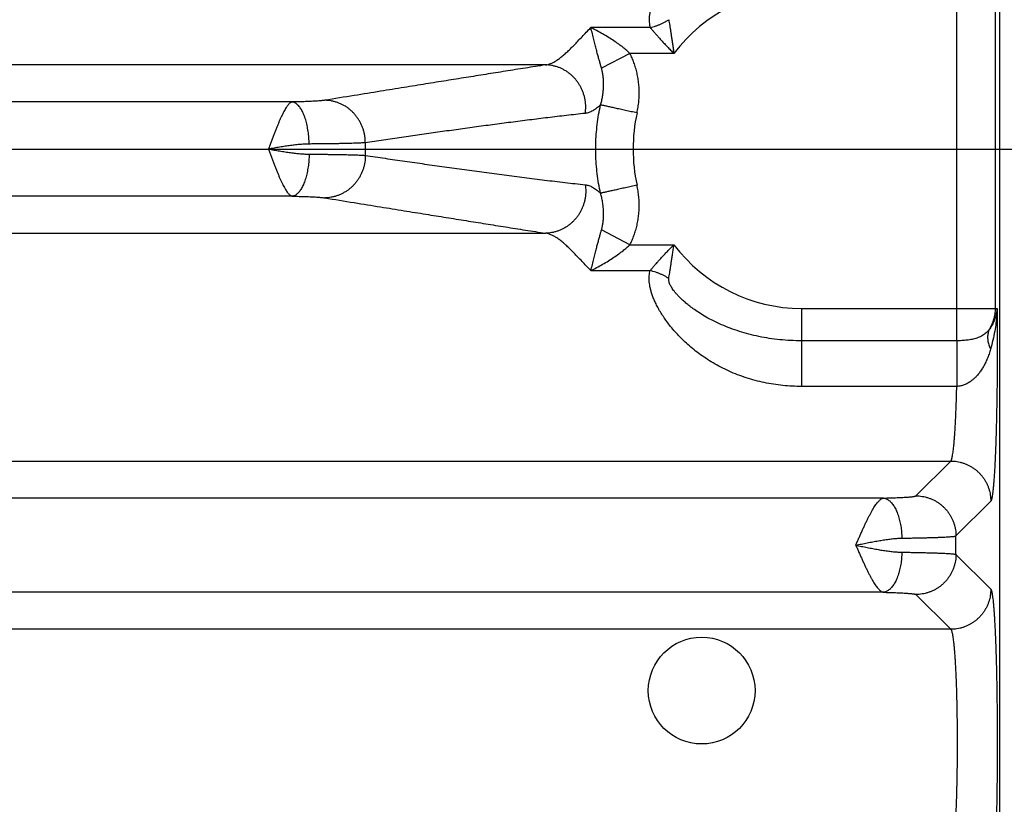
# Model space of a CAD drawing. Header units: inches. Extents: x 0 to 34, y 0 to 22.
# Tile 18 of 83: x 8.266 to 9.249, y 6.563 to 7.345. Entities that reach past the tile are written whole.
import ezdxf

# ---------------------------------------------------------------- set-up
doc = ezdxf.new("R2010")
doc.units = ezdxf.units.IN
doc.header["$LTSCALE"] = 1.87
doc.header["$MEASUREMENT"] = 0
doc.layers.get('0').update_dxf_attribs({"linetype": 'CONTINUOUS'})
doc.layers.add('DIMENSIONS', color=7, linetype='CONTINUOUS')
doc.styles.get("Standard").update_dxf_attribs({"font": 'txt', "width": 0.8})
doc.dimstyles.new('DIMSTYLE_1', dxfattribs={"dimtxt": 0.125, "dimasz": 0.18, "dimexe": 0.18, "dimexo": 0.0625, "dimgap": 0.09, "dimtad": 0, "dimtih": 1, "dimtoh": 1, "dimdec": 3, "dimzin": 4, "dimdsep": 46, "dimtxsty": 'STANDARD', "dimblk": '_FILLED', "dimblk1": '_FILLED', "dimblk2": '_FILLED', "dimcen": 0.09, "dimadec": 0, "dimazin": 0, "dimtp": 0.01, "dimtm": 0.01, "dimtfac": 1, "dimtdec": 3, "dimtofl": 0, "dimtmove": 0, "dimatfit": 3, "dimldrblk": '_FILLED', "dimfxl": 1, "dimtolj": 1, "dimtzin": 4, "dimarcsym": 0})

# ---------------------------------------------------------------- blocks, each defined once
blk = doc.blocks.new('_FILLED')
at = {"color": 0, "linetype": 'BYBLOCK'}
blk.add_solid([(0, 0), (-1, 0.1736), (-1, -0.1736)], dxfattribs=at)
blk = doc.blocks.new('*D2')
at = {"layer": 'DIMENSIONS', "color": 2, "linetype": 'CONTINUOUS'}
for p, q in [((7.73374, 7.21621), (10.11925, 7.21621)), ((9.99425, 7.21621), (9.99425, 6.55971)), ((9.99425, 5.48121), (9.99425, 6.30971)), ((9.26659, 5.48121), (10.11925, 5.48121))]:
    blk.add_line(p, q, dxfattribs=at)
at = {"layer": 'DIMENSIONS', "color": 2, "linetype": 'CONTINUOUS', "xscale": 0.18, "yscale": 0.18, "zscale": 0.18}
for p, rotation in [((9.99425, 7.21621), 90), ((9.99425, 5.48121), 270)]:
    blk.add_blockref('_FILLED', p, dxfattribs=dict(at, rotation=rotation))
at = {"layer": 'DIMENSIONS', "color": 2, "linetype": 'CONTINUOUS', "width": 0.8}
for s, p in [('[', (9.95675, 6.37221)), (']', (10.55675, 6.37221)), ('1.735', (9.33175, 6.37221)), ('44.07', (10.05675, 6.37221))]:
    blk.add_text(s, height=0.125, dxfattribs=at).set_placement(p)

msp = doc.modelspace()

# ---------------------------------------------------------------- linework, layer by layer
at = {"color": 7, "linetype": 'CONTINUOUS'}
for p, q in [((9.24419, 5.58112), (9.24419, 8.86375)), ((9.20117, 7.02506), (9.20117, 7.40737)), ((9.23971, 7.0573), (9.23971, 7.37513)), ((8.89534, 7.33742), (8.83615, 7.33742)), ((8.87515, 7.31153), (8.84682, 7.29686)), ((8.91904, 7.31153), (8.87515, 7.31153)), ((8.7908, 7.30013), (7.72464, 7.30013)), ((8.5382, 7.26318), (7.70906, 7.26318)), ((8.5382, 7.16925), (7.70906, 7.16925)), ((7.72464, 7.1323), (8.7908, 7.1323)), ((8.87515, 7.12089), (8.84682, 7.13557)), ((8.87515, 7.12089), (8.91904, 7.12089)), ((8.83616, 7.095), (8.89534, 7.095)), ((9.04619, 7.0573), (9.24127, 7.0573)), ((9.04619, 7.0573), (9.04619, 6.97952)), ((9.20117, 7.02506), (9.04619, 7.02506)), ((9.20112, 6.97952), (9.04619, 6.97952)), ((5.82426, 6.90513), (9.19511, 6.90513)), ((9.16037, 6.87039), (9.19511, 6.90513)), ((9.12798, 6.86818), (5.89138, 6.86818)), ((9.20033, 6.83043), (9.23507, 6.86516)), ((9.20033, 6.812), (9.20033, 6.83043)), ((9.20033, 6.812), (9.23507, 6.77726)), ((9.12798, 6.77425), (5.89139, 6.77425)), ((9.16037, 6.77204), (9.19511, 6.7373)), ((9.19511, 6.7373), (5.82426, 6.7373))]:
    msp.add_line(p, q, dxfattribs=at)
msp.add_circle((8.94669, 6.67621), 0.05325, dxfattribs=at)
for radius, start, end in [(0.15892, 90, 143.14108), (0.16789, 167.60969, 192.39023), (0.43504, 179.16876, 180.83124), (0.15892, 216.85891, 270)]:
    msp.add_arc((9.04619, 7.21621), radius, start, end, dxfattribs=at)
for points, knots in [([(9.04619, 7.4529), (9.04309, 7.4529), (9.03689, 7.45275), (9.02761, 7.45204), (9.01835, 7.45085), (9.00916, 7.44918), (9.0001, 7.44703), (8.9912, 7.44441), (8.98251, 7.44133), (8.97408, 7.43781), (8.96597, 7.43389), (8.95822, 7.42961), (8.95089, 7.42502), (8.94401, 7.4202), (8.9376, 7.41519), (8.93169, 7.41008), (8.92627, 7.40492), (8.92134, 7.39976), (8.9169, 7.39465), (8.91292, 7.38964), (8.90941, 7.38474), (8.9063, 7.38), (8.90362, 7.37541), (8.9013, 7.37102), (8.89936, 7.3668), (8.89776, 7.36278), (8.89647, 7.35896), (8.89551, 7.35532), (8.89483, 7.35188), (8.89442, 7.34863), (8.89427, 7.34556), (8.89439, 7.34268), (8.89473, 7.33998), (8.89511, 7.33825), (8.89534, 7.33742)], [0, 0, 0, 0, 0.044265, 0.088718, 0.13326, 0.177798, 0.222248, 0.266525, 0.310523, 0.354129, 0.397177, 0.439457, 0.480764, 0.520905, 0.559706, 0.59702, 0.632733, 0.666766, 0.699065, 0.729597, 0.75836, 0.785383, 0.810702, 0.83438, 0.856478, 0.877082, 0.896289, 0.914179, 0.930871, 0.946459, 0.961041, 0.974751, 0.987709, 1, 1, 1, 1]), ([(8.7908, 7.30013), (8.79173, 7.30023), (8.79363, 7.30061), (8.79648, 7.3016), (8.79943, 7.30302), (8.80247, 7.30488), (8.80562, 7.30715), (8.80888, 7.30981), (8.81226, 7.31286), (8.81579, 7.31626), (8.81949, 7.31998), (8.82336, 7.32401), (8.82742, 7.32829), (8.8317, 7.3328), (8.83464, 7.33586), (8.83615, 7.33742)], [0, 0, 0, 0, 0.046775, 0.097118, 0.151731, 0.211245, 0.27615, 0.346724, 0.423099, 0.505339, 0.593393, 0.687118, 0.786327, 0.890731, 1, 1, 1, 1]), ([(8.84682, 7.29686), (8.84653, 7.29787), (8.84591, 7.29999), (8.84494, 7.30333), (8.84391, 7.30701), (8.8428, 7.31104), (8.84164, 7.31546), (8.84043, 7.32029), (8.83911, 7.32557), (8.83772, 7.33134), (8.83669, 7.33534), (8.83615, 7.33742)], [0, 0, 0, 0, 0.075091, 0.157906, 0.248817, 0.348415, 0.457051, 0.575465, 0.704681, 0.845906, 1, 1, 1, 1]), ([(8.87515, 7.31153), (8.87411, 7.31254), (8.87187, 7.31459), (8.86817, 7.31767), (8.86392, 7.32089), (8.85908, 7.32426), (8.8537, 7.3277), (8.84793, 7.33113), (8.84205, 7.33438), (8.8381, 7.33645), (8.83615, 7.33742)], [0, 0, 0, 0, 0.092193, 0.194121, 0.307272, 0.432989, 0.570314, 0.715405, 0.861144, 1, 1, 1, 1]), ([(8.89534, 7.33742), (8.89627, 7.33764), (8.89813, 7.33812), (8.90088, 7.33898), (8.9036, 7.33997), (8.90628, 7.3411), (8.90889, 7.34236), (8.91143, 7.34373), (8.91307, 7.34472), (8.91388, 7.34524)], [0, 0, 0, 0, 0.141668, 0.284523, 0.428096, 0.571909, 0.715482, 0.858335, 1, 1, 1, 1]), ([(8.89534, 7.33742), (8.89597, 7.33668), (8.8973, 7.33512), (8.89937, 7.3327), (8.90164, 7.3301), (8.90408, 7.32735), (8.90672, 7.32443), (8.90953, 7.32138), (8.91252, 7.31819), (8.91571, 7.31489), (8.9179, 7.31266), (8.91903, 7.31153)], [0, 0, 0, 0, 0.083652, 0.174561, 0.272669, 0.377817, 0.489764, 0.608202, 0.732892, 0.863598, 1, 1, 1, 1]), ([(8.91388, 7.34524), (8.91402, 7.34432), (8.91433, 7.34242), (8.91481, 7.33944), (8.91532, 7.33621), (8.91587, 7.33274), (8.91644, 7.32901), (8.91705, 7.32502), (8.91769, 7.32077), (8.91835, 7.31624), (8.91881, 7.31314), (8.91903, 7.31153)], [0, 0, 0, 0, 0.081502, 0.16995, 0.2656, 0.368674, 0.479317, 0.597601, 0.723687, 0.857782, 1, 1, 1, 1]), ([(8.8822, 7.25224), (8.88262, 7.25414), (8.88334, 7.25797), (8.88405, 7.26376), (8.8844, 7.26956), (8.88439, 7.27532), (8.88402, 7.28101), (8.88331, 7.28659), (8.88226, 7.29203), (8.8809, 7.29728), (8.87925, 7.3023), (8.87735, 7.30705), (8.87591, 7.31008), (8.87515, 7.31153)], [0, 0, 0, 0, 0.096069, 0.191879, 0.287193, 0.381782, 0.475425, 0.567907, 0.658946, 0.748108, 0.83495, 0.919044, 1, 1, 1, 1]), ([(8.7908, 7.30013), (8.78416, 7.29909), (8.77089, 7.297), (8.75104, 7.29386), (8.73129, 7.29072), (8.7116, 7.28757), (8.69172, 7.28439), (8.67115, 7.28108), (8.64929, 7.27755), (8.62549, 7.27371), (8.59913, 7.26943), (8.58063, 7.26643), (8.57085, 7.26484)], [0, 0, 0, 0, 0.090598, 0.18086, 0.270653, 0.35986, 0.449365, 0.541895, 0.640351, 0.747618, 0.866553, 1, 1, 1, 1]), ([(8.83061, 7.25182), (8.83076, 7.25289), (8.83099, 7.25505), (8.83108, 7.25831), (8.83093, 7.26157), (8.83053, 7.2648), (8.82989, 7.268), (8.82901, 7.27114), (8.8279, 7.27421), (8.82657, 7.27717), (8.82502, 7.28003), (8.82325, 7.28275), (8.8213, 7.28532), (8.81915, 7.28773), (8.81683, 7.28996), (8.81436, 7.292), (8.81174, 7.29383), (8.80899, 7.29545), (8.80613, 7.29684), (8.80318, 7.298), (8.80015, 7.29891), (8.79707, 7.29958), (8.79395, 7.3), (8.79185, 7.30011), (8.7908, 7.30013)], [0, 0, 0, 0, 0.045971, 0.092002, 0.138071, 0.184161, 0.230249, 0.276315, 0.32234, 0.368303, 0.414188, 0.459978, 0.50566, 0.551222, 0.596657, 0.641958, 0.687124, 0.732156, 0.777059, 0.82184, 0.86651, 0.911082, 0.955573, 1, 1, 1, 1]), ([(8.8458, 7.26024), (8.84623, 7.26164), (8.84701, 7.26451), (8.84791, 7.26892), (8.84853, 7.27341), (8.84887, 7.2779), (8.84892, 7.28226), (8.84871, 7.28642), (8.84828, 7.29027), (8.84765, 7.29372), (8.84711, 7.29587), (8.84682, 7.29686)], [0, 0, 0, 0, 0.118418, 0.240359, 0.363393, 0.48523, 0.603584, 0.716238, 0.821256, 0.916576, 1, 1, 1, 1]), ([(8.5382, 7.26318), (8.53789, 7.26312), (8.53724, 7.2629), (8.53628, 7.26234), (8.5353, 7.26149), (8.5343, 7.2604), (8.53325, 7.25907), (8.53217, 7.25748), (8.53106, 7.25565), (8.52991, 7.2536), (8.52874, 7.25132), (8.52754, 7.24884), (8.52632, 7.24616), (8.52507, 7.24331), (8.5238, 7.24029), (8.52251, 7.23712), (8.5212, 7.23384), (8.51989, 7.23044), (8.51857, 7.22696), (8.51724, 7.22341), (8.51588, 7.21982), (8.51501, 7.21741), (8.51455, 7.2162)], [0, 0, 0, 0, 0.017618, 0.038321, 0.062111, 0.089697, 0.121481, 0.15744, 0.197467, 0.241541, 0.289531, 0.341226, 0.39641, 0.454835, 0.516218, 0.580258, 0.646606, 0.714892, 0.784737, 0.85577, 0.927611, 1, 1, 1, 1]), ([(8.57085, 7.26484), (8.57046, 7.26478), (8.56961, 7.26466), (8.56819, 7.2645), (8.56652, 7.26434), (8.5646, 7.26419), (8.56243, 7.26405), (8.56004, 7.26391), (8.55743, 7.26377), (8.55463, 7.26365), (8.55163, 7.26354), (8.54847, 7.26343), (8.54516, 7.26333), (8.54172, 7.26325), (8.53939, 7.2632), (8.5382, 7.26318)], [0, 0, 0, 0, 0.035714, 0.07932, 0.130743, 0.1898, 0.256192, 0.329579, 0.409575, 0.495713, 0.587493, 0.684399, 0.785861, 0.891263, 1, 1, 1, 1]), ([(8.55515, 7.22127), (8.55513, 7.22234), (8.55507, 7.22447), (8.55488, 7.22765), (8.55458, 7.23079), (8.55419, 7.23388), (8.55371, 7.2369), (8.55314, 7.23982), (8.55248, 7.24264), (8.55173, 7.24533), (8.55091, 7.24789), (8.55001, 7.25029), (8.54905, 7.25252), (8.54802, 7.25456), (8.54693, 7.25642), (8.54579, 7.25807), (8.54461, 7.2595), (8.54338, 7.26072), (8.54212, 7.2617), (8.54084, 7.26245), (8.53953, 7.26296), (8.53864, 7.26313), (8.5382, 7.26318)], [0, 0, 0, 0, 0.066925, 0.133573, 0.199617, 0.264736, 0.328617, 0.390957, 0.451472, 0.509892, 0.565971, 0.61949, 0.670261, 0.718133, 0.763004, 0.804825, 0.843617, 0.879487, 0.912647, 0.943438, 0.972345, 1, 1, 1, 1]), ([(8.61119, 7.22252), (8.61119, 7.22362), (8.61111, 7.22581), (8.61075, 7.22908), (8.61014, 7.23231), (8.60928, 7.23548), (8.60819, 7.23858), (8.60687, 7.24158), (8.60532, 7.24447), (8.60356, 7.24722), (8.6016, 7.24983), (8.59944, 7.25227), (8.59712, 7.25453), (8.59462, 7.2566), (8.59198, 7.25846), (8.58921, 7.2601), (8.58633, 7.26151), (8.58335, 7.26268), (8.58029, 7.26361), (8.57718, 7.26429), (8.57402, 7.26472), (8.5719, 7.26483), (8.57085, 7.26484)], [0, 0, 0, 0, 0.050669, 0.101363, 0.15206, 0.202739, 0.253378, 0.303958, 0.35446, 0.404867, 0.455163, 0.505338, 0.555381, 0.605288, 0.655054, 0.704682, 0.754176, 0.803542, 0.852793, 0.901941, 0.951004, 1, 1, 1, 1]), ([(8.8458, 7.26023), (8.84514, 7.25962), (8.84384, 7.25847), (8.84186, 7.25689), (8.83993, 7.25552), (8.83803, 7.25435), (8.83616, 7.25339), (8.83431, 7.25264), (8.83247, 7.2521), (8.83123, 7.25189), (8.83061, 7.25182)], [0, 0, 0, 0, 0.152292, 0.29553, 0.42988, 0.555799, 0.674118, 0.786439, 0.894469, 1, 1, 1, 1]), ([(8.8458, 7.17219), (8.8451, 7.1754), (8.84384, 7.18186), (8.84242, 7.19162), (8.84148, 7.20144), (8.841, 7.21129), (8.841, 7.22115), (8.84148, 7.231), (8.84242, 7.24081), (8.84384, 7.25057), (8.8451, 7.25702), (8.8458, 7.26023)], [0, 0, 0, 0, 0.111139, 0.222274, 0.333403, 0.444526, 0.555642, 0.666751, 0.777852, 0.888943, 1, 1, 1, 1]), ([(8.8822, 7.25224), (8.88123, 7.25245), (8.87931, 7.25287), (8.87643, 7.25351), (8.87359, 7.25413), (8.8708, 7.25474), (8.86808, 7.25534), (8.86544, 7.25592), (8.8629, 7.25648), (8.86047, 7.25701), (8.85817, 7.25752), (8.85602, 7.25799), (8.85402, 7.25843), (8.85219, 7.25883), (8.85053, 7.2592), (8.84907, 7.25952), (8.8478, 7.2598), (8.84673, 7.26003), (8.84609, 7.26017), (8.8458, 7.26024)], [0, 0, 0, 0, 0.079637, 0.158803, 0.237027, 0.313846, 0.388805, 0.46146, 0.531379, 0.59815, 0.661376, 0.720683, 0.775719, 0.826158, 0.871702, 0.912082, 0.947057, 0.976418, 1, 1, 1, 1]), ([(8.83061, 7.25182), (8.8244, 7.25114), (8.81198, 7.24975), (8.79339, 7.24754), (8.77486, 7.24525), (8.75645, 7.2429), (8.73815, 7.24049), (8.71992, 7.23803), (8.70171, 7.23553), (8.68354, 7.23298), (8.66541, 7.23041), (8.64734, 7.22781), (8.62927, 7.22518), (8.61722, 7.22341), (8.61119, 7.22252)], [0, 0, 0, 0, 0.08466, 0.16933, 0.253747, 0.337643, 0.420888, 0.503872, 0.586945, 0.669916, 0.752563, 0.834999, 0.917415, 1, 1, 1, 1]), ([(8.55515, 7.22127), (8.55377, 7.22126), (8.55087, 7.22117), (8.54637, 7.22086), (8.54154, 7.22038), (8.53645, 7.21974), (8.53115, 7.21898), (8.5257, 7.21812), (8.52014, 7.21718), (8.5164, 7.21654), (8.51453, 7.21621)], [0, 0, 0, 0, 0.101228, 0.211823, 0.330623, 0.45624, 0.587299, 0.722548, 0.860477, 1, 1, 1, 1]), ([(8.61119, 7.22252), (8.61062, 7.22248), (8.60937, 7.22239), (8.60732, 7.22228), (8.60495, 7.22217), (8.60226, 7.22206), (8.59926, 7.22196), (8.59596, 7.22186), (8.59237, 7.22177), (8.58852, 7.22168), (8.5844, 7.2216), (8.58003, 7.22153), (8.57544, 7.22146), (8.57063, 7.2214), (8.56562, 7.22135), (8.56044, 7.22131), (8.55693, 7.22128), (8.55515, 7.22127)], [0, 0, 0, 0, 0.03059, 0.067158, 0.109572, 0.157674, 0.211293, 0.270237, 0.334297, 0.403245, 0.476833, 0.554798, 0.636858, 0.722721, 0.812081, 0.904618, 1, 1, 1, 1]), ([(8.51453, 7.21621), (8.5164, 7.21588), (8.52014, 7.21524), (8.52569, 7.21431), (8.53114, 7.21345), (8.53644, 7.21268), (8.54154, 7.21205), (8.54637, 7.21157), (8.55087, 7.21125), (8.55377, 7.21117), (8.55515, 7.21116)], [0, 0, 0, 0, 0.139506, 0.277203, 0.412294, 0.543387, 0.669254, 0.788201, 0.898824, 1, 1, 1, 1]), ([(8.51455, 7.2162), (8.51501, 7.215), (8.51588, 7.21259), (8.51725, 7.20901), (8.51857, 7.20546), (8.51989, 7.20198), (8.52121, 7.19859), (8.52251, 7.1953), (8.5238, 7.19214), (8.52507, 7.18912), (8.52631, 7.18627), (8.52754, 7.18359), (8.52874, 7.18111), (8.52991, 7.17883), (8.53105, 7.17678), (8.53216, 7.17495), (8.53325, 7.17337), (8.53429, 7.17203), (8.5353, 7.17093), (8.53628, 7.1701), (8.53724, 7.16953), (8.53789, 7.1693), (8.5382, 7.16925)], [0, 0, 0, 0, 0.072304, 0.144191, 0.215228, 0.285054, 0.353308, 0.419621, 0.483632, 0.545, 0.603424, 0.658613, 0.710311, 0.758285, 0.802342, 0.842372, 0.878336, 0.910069, 0.937705, 0.961676, 0.982332, 1, 1, 1, 1]), ([(8.55515, 7.21116), (8.55513, 7.21009), (8.55507, 7.20796), (8.55488, 7.20478), (8.55458, 7.20163), (8.55419, 7.19854), (8.55371, 7.19553), (8.55314, 7.1926), (8.55248, 7.18978), (8.55173, 7.18709), (8.55091, 7.18454), (8.55001, 7.18214), (8.54905, 7.17991), (8.54802, 7.17786), (8.54693, 7.17601), (8.54579, 7.17436), (8.54461, 7.17292), (8.54338, 7.17171), (8.54212, 7.17072), (8.54084, 7.16997), (8.53953, 7.16947), (8.53864, 7.16929), (8.5382, 7.16925)], [0, 0, 0, 0, 0.066926, 0.133575, 0.19962, 0.264739, 0.32862, 0.390961, 0.451476, 0.509896, 0.565975, 0.619494, 0.670264, 0.718136, 0.763006, 0.804827, 0.843618, 0.879488, 0.912648, 0.943438, 0.972345, 1, 1, 1, 1]), ([(8.55515, 7.21116), (8.55693, 7.21114), (8.56044, 7.21112), (8.56562, 7.21107), (8.57063, 7.21102), (8.57544, 7.21096), (8.58003, 7.21089), (8.5844, 7.21082), (8.58852, 7.21074), (8.59237, 7.21066), (8.59596, 7.21056), (8.59926, 7.21047), (8.60226, 7.21037), (8.60495, 7.21026), (8.60732, 7.21015), (8.60937, 7.21003), (8.61062, 7.20995), (8.61119, 7.2099)], [0, 0, 0, 0, 0.095382, 0.18792, 0.27728, 0.363143, 0.445203, 0.523167, 0.596755, 0.665703, 0.729763, 0.788707, 0.842326, 0.890428, 0.932842, 0.96941, 1, 1, 1, 1]), ([(8.61119, 7.2099), (8.61119, 7.20881), (8.61112, 7.20662), (8.61075, 7.20335), (8.61014, 7.20012), (8.60928, 7.19694), (8.60819, 7.19385), (8.60687, 7.19085), (8.60532, 7.18796), (8.60356, 7.1852), (8.6016, 7.1826), (8.59945, 7.18015), (8.59712, 7.17789), (8.59462, 7.17583), (8.59198, 7.17397), (8.58921, 7.17233), (8.58633, 7.17091), (8.58335, 7.16974), (8.58029, 7.16881), (8.57718, 7.16813), (8.57402, 7.16771), (8.5719, 7.1676), (8.57085, 7.16758)], [0, 0, 0, 0, 0.050669, 0.101364, 0.152061, 0.20274, 0.25338, 0.303961, 0.354463, 0.40487, 0.455166, 0.505341, 0.555385, 0.605291, 0.655057, 0.704685, 0.754178, 0.803545, 0.852795, 0.901943, 0.951005, 1, 1, 1, 1]), ([(8.61119, 7.2099), (8.61777, 7.20893), (8.63091, 7.207), (8.65063, 7.20414), (8.67037, 7.20131), (8.69016, 7.19851), (8.71002, 7.19575), (8.7299, 7.19304), (8.74985, 7.19039), (8.76989, 7.1878), (8.79005, 7.18528), (8.81031, 7.18287), (8.82384, 7.18134), (8.83061, 7.18061)], [0, 0, 0, 0, 0.090107, 0.180021, 0.270002, 0.360309, 0.450965, 0.541613, 0.632313, 0.723578, 0.815464, 0.907697, 1, 1, 1, 1]), ([(8.83061, 7.18061), (8.83076, 7.17953), (8.83099, 7.17737), (8.83108, 7.17412), (8.83093, 7.17086), (8.83053, 7.16762), (8.82989, 7.16442), (8.82901, 7.16128), (8.8279, 7.15822), (8.82657, 7.15525), (8.82502, 7.1524), (8.82325, 7.14968), (8.8213, 7.14711), (8.81915, 7.1447), (8.81683, 7.14247), (8.81436, 7.14043), (8.81174, 7.1386), (8.80899, 7.13698), (8.80613, 7.13559), (8.80318, 7.13443), (8.80015, 7.13351), (8.79707, 7.13284), (8.79395, 7.13242), (8.79185, 7.13231), (8.7908, 7.1323)], [0, 0, 0, 0, 0.04597, 0.092, 0.138069, 0.184157, 0.230244, 0.27631, 0.322334, 0.368297, 0.414181, 0.459971, 0.505652, 0.551215, 0.596649, 0.64195, 0.687117, 0.73215, 0.777053, 0.821835, 0.866506, 0.911079, 0.955571, 1, 1, 1, 1]), ([(8.83061, 7.18061), (8.8312, 7.18054), (8.8324, 7.18034), (8.83419, 7.17982), (8.83602, 7.1791), (8.83787, 7.17816), (8.83977, 7.17701), (8.84173, 7.17563), (8.84376, 7.17402), (8.84511, 7.17283), (8.8458, 7.17219)], [0, 0, 0, 0, 0.100837, 0.205995, 0.316701, 0.43406, 0.559224, 0.6939, 0.840077, 1, 1, 1, 1]), ([(8.8822, 7.18019), (8.88123, 7.17998), (8.87931, 7.17955), (8.87643, 7.17892), (8.87359, 7.1783), (8.8708, 7.17768), (8.86808, 7.17708), (8.86544, 7.1765), (8.8629, 7.17595), (8.86047, 7.17541), (8.85817, 7.17491), (8.85602, 7.17444), (8.85402, 7.174), (8.85219, 7.17359), (8.85053, 7.17323), (8.84907, 7.17291), (8.84779, 7.17263), (8.84673, 7.1724), (8.84609, 7.17225), (8.8458, 7.17219)], [0, 0, 0, 0, 0.079643, 0.158815, 0.237045, 0.31387, 0.388834, 0.461494, 0.531418, 0.598192, 0.66142, 0.720727, 0.775764, 0.826202, 0.871744, 0.912118, 0.947085, 0.976439, 1, 1, 1, 1]), ([(8.87515, 7.12089), (8.87591, 7.12235), (8.87735, 7.12537), (8.87925, 7.13012), (8.8809, 7.13515), (8.88226, 7.1404), (8.88331, 7.14585), (8.88402, 7.15144), (8.88439, 7.15713), (8.8844, 7.1629), (8.88405, 7.16869), (8.88333, 7.17447), (8.88262, 7.17829), (8.8822, 7.18019)], [0, 0, 0, 0, 0.080932, 0.16503, 0.251905, 0.34113, 0.432263, 0.524866, 0.618627, 0.713287, 0.808584, 0.904248, 1, 1, 1, 1]), ([(8.5382, 7.16925), (8.53939, 7.16923), (8.54172, 7.16918), (8.54516, 7.16909), (8.54847, 7.169), (8.55163, 7.16889), (8.55463, 7.16877), (8.55743, 7.16865), (8.56004, 7.16852), (8.56243, 7.16838), (8.5646, 7.16823), (8.56652, 7.16808), (8.56819, 7.16793), (8.56961, 7.16777), (8.57046, 7.16765), (8.57085, 7.16758)], [0, 0, 0, 0, 0.108737, 0.214139, 0.3156, 0.412506, 0.504287, 0.590424, 0.67042, 0.743807, 0.8102, 0.869257, 0.92068, 0.964285, 1, 1, 1, 1]), ([(8.84682, 7.13557), (8.84711, 7.13656), (8.84765, 7.13871), (8.84828, 7.14216), (8.84872, 7.146), (8.84893, 7.15015), (8.84887, 7.15451), (8.84853, 7.159), (8.84791, 7.1635), (8.84701, 7.16791), (8.84623, 7.17079), (8.8458, 7.17219)], [0, 0, 0, 0, 0.083647, 0.178868, 0.283631, 0.396028, 0.514264, 0.636151, 0.759333, 0.881432, 1, 1, 1, 1]), ([(8.57085, 7.16758), (8.58063, 7.16599), (8.59913, 7.16299), (8.62549, 7.15872), (8.64929, 7.15487), (8.67115, 7.15135), (8.69172, 7.14804), (8.7116, 7.14485), (8.73129, 7.14171), (8.75104, 7.13857), (8.77089, 7.13543), (8.78416, 7.13334), (8.7908, 7.1323)], [0, 0, 0, 0, 0.133447, 0.252382, 0.359649, 0.458105, 0.550635, 0.64014, 0.729347, 0.81914, 0.909402, 1, 1, 1, 1]), ([(8.83616, 7.095), (8.83464, 7.09656), (8.8317, 7.09962), (8.82742, 7.10414), (8.82335, 7.10843), (8.81947, 7.11246), (8.81577, 7.11619), (8.81223, 7.11959), (8.80884, 7.12264), (8.80559, 7.1253), (8.80245, 7.12756), (8.79941, 7.12941), (8.79647, 7.13083), (8.79362, 7.13182), (8.79172, 7.13219), (8.7908, 7.1323)], [0, 0, 0, 0, 0.109248, 0.21374, 0.313112, 0.407035, 0.495241, 0.577582, 0.653979, 0.724473, 0.789268, 0.848667, 0.903122, 0.953304, 1, 1, 1, 1]), ([(8.83616, 7.095), (8.83668, 7.09703), (8.83771, 7.10098), (8.83907, 7.10673), (8.84039, 7.11204), (8.84162, 7.11691), (8.8428, 7.12135), (8.84391, 7.12539), (8.84494, 7.12908), (8.84591, 7.13243), (8.84653, 7.13456), (8.84682, 7.13557)], [0, 0, 0, 0, 0.150062, 0.291618, 0.422576, 0.541864, 0.650699, 0.750577, 0.841853, 0.924935, 1, 1, 1, 1]), ([(8.83616, 7.095), (8.8381, 7.09598), (8.84205, 7.09805), (8.84793, 7.1013), (8.85368, 7.10472), (8.85906, 7.10815), (8.8639, 7.11152), (8.86816, 7.11475), (8.87186, 7.11783), (8.87411, 7.11989), (8.87515, 7.12089)], [0, 0, 0, 0, 0.139246, 0.28463, 0.429228, 0.566381, 0.69219, 0.805524, 0.907646, 1, 1, 1, 1]), ([(8.89534, 7.095), (8.89597, 7.09575), (8.8973, 7.09731), (8.89937, 7.09973), (8.90164, 7.10233), (8.90409, 7.10508), (8.90672, 7.108), (8.90953, 7.11105), (8.91253, 7.11424), (8.91571, 7.11754), (8.9179, 7.11977), (8.91903, 7.12089)], [0, 0, 0, 0, 0.083726, 0.174709, 0.272889, 0.378077, 0.49001, 0.608396, 0.733036, 0.863682, 1, 1, 1, 1]), ([(8.91388, 7.08719), (8.91402, 7.0881), (8.91433, 7.09001), (8.91481, 7.09299), (8.91532, 7.09622), (8.91587, 7.09969), (8.91644, 7.10342), (8.91705, 7.10741), (8.9177, 7.11166), (8.91835, 7.11618), (8.91881, 7.11929), (8.91903, 7.12089)], [0, 0, 0, 0, 0.081598, 0.170108, 0.265814, 0.368907, 0.479513, 0.597719, 0.723753, 0.857814, 1, 1, 1, 1]), ([(9.04619, 6.97952), (9.04309, 6.97952), (9.03688, 6.97968), (9.02759, 6.98039), (9.01833, 6.98158), (9.00914, 6.98325), (9.00008, 6.9854), (8.99117, 6.98802), (8.98248, 6.99111), (8.97405, 6.99463), (8.96594, 6.99856), (8.95818, 7.00284), (8.95084, 7.00744), (8.94395, 7.01227), (8.93754, 7.01728), (8.93162, 7.02241), (8.92619, 7.02758), (8.92126, 7.03276), (8.9168, 7.03789), (8.91282, 7.04293), (8.90928, 7.04784), (8.90619, 7.05262), (8.90349, 7.05721), (8.9012, 7.06162), (8.89927, 7.06583), (8.89769, 7.06982), (8.89644, 7.07362), (8.89548, 7.07721), (8.89481, 7.08062), (8.89442, 7.08384), (8.89428, 7.08688), (8.89437, 7.08975), (8.89473, 7.09244), (8.89511, 7.09417), (8.89534, 7.095)], [0, 0, 0, 0, 0.044319, 0.088806, 0.133367, 0.177915, 0.222371, 0.266652, 0.310663, 0.354291, 0.39736, 0.439672, 0.481027, 0.521229, 0.560101, 0.597491, 0.633287, 0.667408, 0.699802, 0.730441, 0.759317, 0.786434, 0.811819, 0.835504, 0.857546, 0.878026, 0.897038, 0.914719, 0.931198, 0.946621, 0.961105, 0.974738, 0.987676, 1, 1, 1, 1]), ([(8.91388, 7.08719), (8.91307, 7.0877), (8.91143, 7.0887), (8.9089, 7.09007), (8.90628, 7.09132), (8.9036, 7.09245), (8.90088, 7.09345), (8.89813, 7.09431), (8.89627, 7.09479), (8.89534, 7.095)], [0, 0, 0, 0, 0.141653, 0.284496, 0.428061, 0.571871, 0.715448, 0.858313, 1, 1, 1, 1]), ([(9.04619, 7.02506), (9.04259, 7.02506), (9.03541, 7.02524), (9.02473, 7.02604), (9.0142, 7.02737), (9.00392, 7.0292), (8.99394, 7.03152), (8.98435, 7.03427), (8.97522, 7.03743), (8.96659, 7.04093), (8.95859, 7.04468), (8.95137, 7.04855), (8.94504, 7.05235), (8.93962, 7.05598), (8.93501, 7.05938), (8.93108, 7.06255), (8.92773, 7.0655), (8.92489, 7.06822), (8.92249, 7.07073), (8.92047, 7.07305), (8.91879, 7.07517), (8.91742, 7.07711), (8.9163, 7.07888), (8.91543, 7.08048), (8.91476, 7.08193), (8.91429, 7.08324), (8.91398, 7.0844), (8.91382, 7.08543), (8.91378, 7.08635), (8.91383, 7.08692), (8.91388, 7.08719)], [0, 0, 0, 0, 0.06993, 0.139461, 0.208271, 0.276048, 0.342477, 0.407229, 0.469921, 0.530301, 0.588095, 0.641656, 0.689546, 0.731502, 0.768406, 0.800947, 0.829661, 0.855018, 0.877426, 0.897209, 0.914657, 0.930003, 0.943476, 0.955267, 0.965551, 0.974473, 0.98219, 0.988888, 0.994761, 1, 1, 1, 1]), ([(9.24127, 7.0573), (9.24118, 7.05593), (9.24084, 7.05316), (9.23987, 7.04903), (9.23841, 7.04491), (9.23648, 7.0409), (9.23489, 7.03835), (9.23402, 7.03712)], [0, 0, 0, 0, 0.189276, 0.385003, 0.58597, 0.791255, 1, 1, 1, 1]), ([(9.23402, 7.03712), (9.23449, 7.03788), (9.23536, 7.03943), (9.23651, 7.04183), (9.23749, 7.04429), (9.23829, 7.04682), (9.23893, 7.04939), (9.23938, 7.05201), (9.23965, 7.05464), (9.23971, 7.05641), (9.23971, 7.0573)], [0, 0, 0, 0, 0.125807, 0.251071, 0.375944, 0.500663, 0.62547, 0.750324, 0.875166, 1, 1, 1, 1]), ([(9.24127, 7.05729), (9.24124, 7.05499), (9.24102, 7.05012), (9.24025, 7.0425), (9.23897, 7.03427), (9.23717, 7.02556), (9.23564, 7.01964), (9.23479, 7.01663)], [0, 0, 0, 0, 0.167524, 0.353693, 0.556215, 0.772585, 1, 1, 1, 1]), ([(9.24127, 7.0573), (9.24131, 7.05456), (9.24136, 7.04904), (9.24142, 7.0407), (9.24147, 7.03226), (9.24149, 7.02374), (9.24149, 7.01519), (9.24147, 7.00663), (9.24143, 6.99811), (9.24137, 6.98965), (9.24129, 6.98129), (9.24119, 6.97306), (9.24107, 6.96497), (9.24093, 6.95704), (9.24077, 6.94931), (9.24059, 6.94178), (9.2404, 6.93449), (9.24018, 6.92747), (9.23995, 6.92072), (9.23971, 6.91428), (9.23945, 6.90817), (9.23917, 6.9024), (9.23888, 6.897), (9.23858, 6.89198), (9.23827, 6.88734), (9.23795, 6.88311), (9.23761, 6.8793), (9.23727, 6.87593), (9.23692, 6.873), (9.23657, 6.87053), (9.23622, 6.86852), (9.23587, 6.86697), (9.23552, 6.86589), (9.23524, 6.86533), (9.23507, 6.86516)], [0, 0, 0, 0, 0.042655, 0.086022, 0.129938, 0.17423, 0.218719, 0.263221, 0.307552, 0.351529, 0.394986, 0.437801, 0.479864, 0.521067, 0.561302, 0.600441, 0.638351, 0.674908, 0.709997, 0.743502, 0.77531, 0.805326, 0.833457, 0.859627, 0.883769, 0.905819, 0.925706, 0.943354, 0.958695, 0.971677, 0.982275, 0.990486, 0.996348, 1, 1, 1, 1]), ([(9.23402, 7.03712), (9.23362, 7.03651), (9.23275, 7.03532), (9.23125, 7.03367), (9.22956, 7.03216), (9.22769, 7.03081), (9.22566, 7.02963), (9.22349, 7.02861), (9.2212, 7.02775), (9.21882, 7.02703), (9.21637, 7.02645), (9.21387, 7.02599), (9.21135, 7.02563), (9.20881, 7.02536), (9.20626, 7.02518), (9.20371, 7.02508), (9.20201, 7.02506), (9.20117, 7.02506)], [0, 0, 0, 0, 0.060115, 0.121038, 0.182954, 0.246042, 0.310436, 0.376196, 0.443264, 0.511474, 0.580555, 0.650213, 0.720146, 0.790162, 0.860193, 0.930174, 1, 1, 1, 1]), ([(9.23402, 7.03712), (9.23372, 7.03657), (9.23317, 7.03542), (9.23254, 7.0336), (9.23212, 7.03169), (9.2319, 7.02969), (9.23188, 7.02761), (9.23206, 7.02548), (9.23244, 7.0233), (9.23303, 7.02108), (9.23381, 7.01884), (9.23444, 7.01737), (9.23479, 7.01663)], [0, 0, 0, 0, 0.08881, 0.178792, 0.270598, 0.364805, 0.461892, 0.562234, 0.666098, 0.773651, 0.884958, 1, 1, 1, 1]), ([(9.20117, 7.02506), (9.20116, 7.02447), (9.20116, 7.02322), (9.20116, 7.02127), (9.20116, 7.01913), (9.20115, 7.01684), (9.20115, 7.01439), (9.20115, 7.01181), (9.20114, 7.00911), (9.20114, 7.00631), (9.20114, 7.00343), (9.20114, 7.00048), (9.20113, 6.99748), (9.20113, 6.99446), (9.20113, 6.99142), (9.20112, 6.98839), (9.20112, 6.98539), (9.20112, 6.98244), (9.20112, 6.98049), (9.20112, 6.97952)], [0, 0, 0, 0, 0.038887, 0.081936, 0.128878, 0.179422, 0.233253, 0.290036, 0.349419, 0.411031, 0.474491, 0.539401, 0.605361, 0.671958, 0.738778, 0.805406, 0.871427, 0.936429, 1, 1, 1, 1]), ([(9.23479, 7.01663), (9.23433, 7.01501), (9.23334, 7.01181), (9.23159, 7.00715), (9.22958, 7.0027), (9.22736, 6.99858), (9.22498, 6.99489), (9.22254, 6.99167), (9.22011, 6.98895), (9.21775, 6.98672), (9.2155, 6.98489), (9.21337, 6.98343), (9.21135, 6.98227), (9.20945, 6.98137), (9.20766, 6.98069), (9.20597, 6.98018), (9.20433, 6.97983), (9.20273, 6.9796), (9.20165, 6.97953), (9.20112, 6.97952)], [0, 0, 0, 0, 0.094341, 0.18827, 0.280201, 0.368358, 0.451188, 0.527082, 0.595146, 0.655768, 0.709696, 0.757903, 0.801255, 0.840355, 0.8759, 0.908707, 0.939678, 0.969767, 1, 1, 1, 1]), ([(9.19511, 6.90513), (9.19528, 6.90525), (9.19558, 6.90571), (9.19595, 6.9066), (9.19633, 6.90788), (9.1967, 6.90953), (9.19707, 6.91156), (9.19743, 6.91396), (9.19779, 6.91671), (9.19814, 6.91982), (9.19847, 6.92328), (9.19879, 6.92706), (9.1991, 6.93116), (9.1994, 6.93556), (9.19968, 6.94025), (9.19994, 6.9452), (9.20019, 6.95041), (9.20041, 6.95585), (9.20062, 6.96151), (9.20081, 6.96736), (9.20098, 6.97338), (9.20107, 6.97746), (9.20112, 6.97952)], [0, 0, 0, 0, 0.008371, 0.021223, 0.03892, 0.06154, 0.089071, 0.121457, 0.158617, 0.200448, 0.246811, 0.297542, 0.35247, 0.411415, 0.474172, 0.540511, 0.610188, 0.682959, 0.75858, 0.836801, 0.917361, 1, 1, 1, 1]), ([(9.19511, 6.90513), (9.19615, 6.90512), (9.19824, 6.90504), (9.20136, 6.90466), (9.20444, 6.90405), (9.20746, 6.90319), (9.2104, 6.9021), (9.21325, 6.90078), (9.21599, 6.89925), (9.2186, 6.8975), (9.22106, 6.89556), (9.22337, 6.89342), (9.2255, 6.89112), (9.22745, 6.88865), (9.22919, 6.88604), (9.23073, 6.8833), (9.23205, 6.88046), (9.23314, 6.87751), (9.23399, 6.87449), (9.23461, 6.87141), (9.23498, 6.8683), (9.23507, 6.86621), (9.23507, 6.86516)], [0, 0, 0, 0, 0.049973, 0.099954, 0.149942, 0.199937, 0.249937, 0.299943, 0.349953, 0.399967, 0.449983, 0.5, 0.550017, 0.600033, 0.650046, 0.700056, 0.750062, 0.800063, 0.850058, 0.900046, 0.950026, 1, 1, 1, 1]), ([(9.10043, 6.82121), (9.10096, 6.82241), (9.102, 6.82484), (9.1036, 6.82844), (9.10516, 6.832), (9.10671, 6.83549), (9.10826, 6.83889), (9.10979, 6.84218), (9.1113, 6.84535), (9.11279, 6.84837), (9.11424, 6.85123), (9.11567, 6.8539), (9.11707, 6.85638), (9.11843, 6.85865), (9.11976, 6.8607), (9.12105, 6.86252), (9.1223, 6.86409), (9.12351, 6.86543), (9.12467, 6.86652), (9.1258, 6.86734), (9.12689, 6.86791), (9.12763, 6.86812), (9.12798, 6.86818)], [0, 0, 0, 0, 0.071675, 0.142798, 0.213116, 0.282264, 0.34988, 0.415594, 0.479045, 0.539904, 0.597879, 0.652703, 0.704152, 0.752015, 0.796116, 0.83637, 0.87275, 0.905105, 0.933617, 0.95874, 0.980737, 1, 1, 1, 1]), ([(9.12798, 6.86818), (9.12919, 6.8682), (9.13156, 6.86826), (9.13505, 6.86836), (9.13838, 6.86847), (9.14154, 6.86859), (9.1445, 6.86872), (9.14724, 6.86886), (9.14975, 6.86901), (9.15201, 6.86916), (9.15402, 6.86932), (9.15576, 6.86948), (9.15724, 6.86965), (9.15843, 6.86983), (9.15935, 6.87), (9.15996, 6.87017), (9.16028, 6.8703), (9.16037, 6.87039)], [0, 0, 0, 0, 0.111327, 0.218756, 0.321503, 0.418836, 0.51007, 0.594564, 0.671814, 0.741577, 0.803628, 0.857675, 0.903391, 0.940519, 0.968897, 0.98856, 1, 1, 1, 1]), ([(9.12798, 6.86818), (9.12846, 6.86814), (9.12942, 6.86797), (9.13083, 6.8675), (9.13222, 6.86679), (9.13358, 6.86585), (9.1349, 6.8647), (9.13619, 6.86333), (9.13742, 6.86176), (9.1386, 6.85999), (9.13972, 6.85804), (9.14077, 6.85591), (9.14174, 6.85363), (9.14263, 6.85119), (9.14344, 6.84862), (9.14416, 6.84593), (9.14478, 6.84314), (9.14531, 6.84026), (9.14573, 6.83731), (9.14605, 6.83431), (9.14626, 6.83127), (9.14634, 6.82923), (9.14635, 6.82821)], [0, 0, 0, 0, 0.030396, 0.061827, 0.094831, 0.129838, 0.167166, 0.20703, 0.249551, 0.294773, 0.342674, 0.393179, 0.446167, 0.501476, 0.558917, 0.618271, 0.679298, 0.741738, 0.805317, 0.869751, 0.934745, 1, 1, 1, 1]), ([(9.16037, 6.87039), (9.16142, 6.87039), (9.16351, 6.8703), (9.16662, 6.86993), (9.1697, 6.86931), (9.17272, 6.86845), (9.17566, 6.86736), (9.17851, 6.86605), (9.18125, 6.86451), (9.18386, 6.86276), (9.18633, 6.86082), (9.18863, 6.85869), (9.19076, 6.85638), (9.19271, 6.85391), (9.19445, 6.85131), (9.19599, 6.84857), (9.19731, 6.84572), (9.1984, 6.84277), (9.19925, 6.83975), (9.19987, 6.83668), (9.20025, 6.83356), (9.20033, 6.83147), (9.20033, 6.83043)], [0, 0, 0, 0, 0.049973, 0.099953, 0.149941, 0.199935, 0.249935, 0.299941, 0.349951, 0.399965, 0.449981, 0.499998, 0.550016, 0.600032, 0.650045, 0.700056, 0.750062, 0.800062, 0.850057, 0.900045, 0.950026, 1, 1, 1, 1]), ([(9.10041, 6.82121), (9.10232, 6.82161), (9.10613, 6.82238), (9.11181, 6.82353), (9.1174, 6.82461), (9.12284, 6.82559), (9.1281, 6.82646), (9.13311, 6.82718), (9.13782, 6.82772), (9.14221, 6.82808), (9.14501, 6.8282), (9.14635, 6.82821)], [0, 0, 0, 0, 0.126016, 0.250797, 0.373458, 0.492716, 0.60753, 0.716639, 0.818903, 0.913543, 1, 1, 1, 1]), ([(9.14635, 6.82821), (9.14816, 6.82824), (9.15169, 6.82829), (9.15689, 6.82838), (9.16187, 6.82847), (9.16662, 6.82857), (9.17111, 6.82869), (9.17533, 6.8288), (9.17926, 6.82893), (9.18289, 6.82906), (9.18621, 6.82919), (9.1892, 6.82933), (9.19185, 6.82948), (9.19416, 6.82962), (9.19611, 6.82977), (9.19769, 6.82993), (9.19891, 6.83008), (9.19975, 6.83023), (9.20019, 6.83034), (9.20033, 6.83043)], [0, 0, 0, 0, 0.09992, 0.196185, 0.288435, 0.376322, 0.459512, 0.537687, 0.610554, 0.677846, 0.739324, 0.794768, 0.843977, 0.886768, 0.92298, 0.952478, 0.975162, 0.990979, 1, 1, 1, 1]), ([(9.10041, 6.82121), (9.10232, 6.82082), (9.10613, 6.82004), (9.11181, 6.8189), (9.11739, 6.81782), (9.12283, 6.81683), (9.12808, 6.81597), (9.1331, 6.81525), (9.13782, 6.8147), (9.14221, 6.81434), (9.14502, 6.81423), (9.14635, 6.81421)], [0, 0, 0, 0, 0.126029, 0.250661, 0.373191, 0.492391, 0.607205, 0.716471, 0.818884, 0.913623, 1, 1, 1, 1]), ([(9.10043, 6.82121), (9.10097, 6.82), (9.102, 6.81758), (9.1036, 6.81398), (9.10516, 6.81042), (9.10672, 6.80693), (9.10826, 6.80353), (9.1098, 6.80024), (9.1113, 6.79707), (9.11279, 6.79405), (9.11424, 6.7912), (9.11567, 6.78852), (9.11707, 6.78604), (9.11843, 6.78377), (9.11976, 6.78173), (9.12104, 6.77991), (9.1223, 6.77833), (9.1235, 6.777), (9.12466, 6.77591), (9.1258, 6.77508), (9.12689, 6.77452), (9.12763, 6.7743), (9.12798, 6.77425)], [0, 0, 0, 0, 0.071605, 0.142778, 0.213111, 0.282253, 0.349849, 0.415539, 0.478972, 0.539822, 0.597798, 0.652627, 0.704077, 0.751932, 0.796015, 0.836248, 0.872626, 0.904996, 0.933514, 0.958625, 0.980696, 1, 1, 1, 1]), ([(9.14635, 6.81421), (9.14634, 6.81319), (9.14626, 6.81115), (9.14605, 6.80812), (9.14573, 6.80511), (9.14531, 6.80216), (9.14478, 6.79928), (9.14416, 6.79649), (9.14344, 6.7938), (9.14263, 6.79123), (9.14174, 6.7888), (9.14077, 6.78651), (9.13972, 6.78439), (9.1386, 6.78244), (9.13742, 6.78067), (9.13619, 6.7791), (9.1349, 6.77773), (9.13358, 6.77658), (9.13222, 6.77564), (9.13083, 6.77493), (9.12942, 6.77445), (9.12846, 6.77429), (9.12798, 6.77425)], [0, 0, 0, 0, 0.065255, 0.130249, 0.194683, 0.258262, 0.320702, 0.381729, 0.441083, 0.498524, 0.553833, 0.606821, 0.657325, 0.705227, 0.750449, 0.79297, 0.832834, 0.870162, 0.905169, 0.938172, 0.969604, 1, 1, 1, 1]), ([(9.14635, 6.81421), (9.14816, 6.81419), (9.15169, 6.81414), (9.15689, 6.81405), (9.16187, 6.81395), (9.16662, 6.81385), (9.17111, 6.81374), (9.17533, 6.81362), (9.17926, 6.8135), (9.18289, 6.81337), (9.18621, 6.81323), (9.1892, 6.81309), (9.19186, 6.81295), (9.19416, 6.8128), (9.19611, 6.81265), (9.1977, 6.8125), (9.19891, 6.81235), (9.19975, 6.8122), (9.20019, 6.81208), (9.20033, 6.812)], [0, 0, 0, 0, 0.099918, 0.196189, 0.288445, 0.376336, 0.459531, 0.537715, 0.610595, 0.677901, 0.739388, 0.794832, 0.844029, 0.886803, 0.922998, 0.952484, 0.975163, 0.990979, 1, 1, 1, 1]), ([(9.20033, 6.812), (9.20033, 6.81095), (9.20025, 6.80886), (9.19987, 6.80575), (9.19925, 6.80267), (9.1984, 6.79965), (9.19731, 6.79671), (9.19599, 6.79386), (9.19445, 6.79112), (9.19271, 6.78851), (9.19076, 6.78604), (9.18863, 6.78374), (9.18633, 6.78161), (9.18386, 6.77966), (9.18125, 6.77792), (9.17851, 6.77638), (9.17566, 6.77506), (9.17272, 6.77397), (9.1697, 6.77312), (9.16662, 6.7725), (9.16351, 6.77212), (9.16142, 6.77204), (9.16037, 6.77204)], [0, 0, 0, 0, 0.049974, 0.099955, 0.149943, 0.199937, 0.249938, 0.299944, 0.349954, 0.399968, 0.449984, 0.500001, 0.550018, 0.600034, 0.650048, 0.700058, 0.750064, 0.800064, 0.850059, 0.900046, 0.950027, 1, 1, 1, 1]), ([(9.23507, 6.77726), (9.23507, 6.77622), (9.23498, 6.77413), (9.23461, 6.77101), (9.23399, 6.76793), (9.23314, 6.76491), (9.23205, 6.76197), (9.23073, 6.75912), (9.22919, 6.75638), (9.22745, 6.75377), (9.2255, 6.75131), (9.22337, 6.749), (9.22106, 6.74687), (9.2186, 6.74492), (9.21599, 6.74318), (9.21325, 6.74164), (9.2104, 6.74033), (9.20746, 6.73923), (9.20444, 6.73838), (9.20136, 6.73776), (9.19824, 6.73739), (9.19615, 6.7373), (9.19511, 6.7373)], [0, 0, 0, 0, 0.049974, 0.099954, 0.149942, 0.199937, 0.249938, 0.299944, 0.349954, 0.399967, 0.449983, 0.5, 0.550017, 0.600033, 0.650047, 0.700057, 0.750063, 0.800063, 0.850058, 0.900046, 0.950027, 1, 1, 1, 1]), ([(9.23507, 6.77726), (9.23524, 6.77709), (9.23553, 6.7765), (9.23589, 6.77538), (9.23625, 6.77377), (9.23661, 6.77168), (9.23696, 6.76912), (9.23731, 6.7661), (9.23766, 6.76262), (9.238, 6.75869), (9.23832, 6.75434), (9.23864, 6.74956), (9.23894, 6.74439), (9.23923, 6.73883), (9.23951, 6.7329), (9.23977, 6.72662), (9.24001, 6.72002), (9.24024, 6.71311), (9.24045, 6.70591), (9.24065, 6.69845), (9.24082, 6.69076), (9.24098, 6.68285), (9.24111, 6.67476), (9.24123, 6.6665), (9.24132, 6.6581), (9.2414, 6.6496), (9.24145, 6.64101), (9.24148, 6.63237), (9.24149, 6.6237), (9.24148, 6.61504), (9.24145, 6.6064), (9.2414, 6.59781), (9.24132, 6.58931), (9.24123, 6.58091), (9.24111, 6.57265), (9.24098, 6.56456), (9.24082, 6.55665), (9.24065, 6.54896), (9.24045, 6.5415), (9.24024, 6.53431), (9.24001, 6.5274), (9.23977, 6.52079), (9.23951, 6.51452), (9.23923, 6.50859), (9.23894, 6.50303), (9.23864, 6.49785), (9.23832, 6.49308), (9.23799, 6.48873), (9.23766, 6.4848), (9.23731, 6.48132), (9.23696, 6.4783), (9.23661, 6.47574), (9.23625, 6.47366), (9.23589, 6.47204), (9.23553, 6.47092), (9.23524, 6.47034), (9.23507, 6.47016)], [0, 0, 0, 0, 0.002368, 0.006188, 0.011535, 0.018416, 0.026815, 0.036711, 0.048078, 0.060885, 0.07509, 0.090647, 0.107505, 0.125612, 0.144908, 0.165332, 0.186822, 0.209305, 0.23271, 0.256964, 0.28199, 0.307706, 0.334032, 0.360885, 0.38818, 0.415829, 0.443745, 0.471841, 0.500025, 0.52821, 0.556306, 0.584222, 0.611871, 0.639165, 0.666018, 0.692342, 0.718056, 0.74308, 0.767332, 0.790733, 0.813213, 0.8347, 0.855122, 0.874415, 0.892519, 0.909375, 0.924929, 0.939132, 0.951937, 0.963301, 0.973195, 0.981592, 0.988471, 0.993815, 0.997633, 1, 1, 1, 1]), ([(9.12798, 6.77425), (9.12919, 6.77422), (9.13156, 6.77416), (9.13505, 6.77406), (9.13838, 6.77395), (9.14154, 6.77383), (9.14449, 6.7737), (9.14724, 6.77357), (9.14974, 6.77342), (9.15201, 6.77327), (9.15402, 6.77311), (9.15576, 6.77294), (9.15724, 6.77277), (9.15843, 6.7726), (9.15934, 6.77243), (9.15996, 6.77226), (9.16028, 6.77212), (9.16037, 6.77204)], [0, 0, 0, 0, 0.111261, 0.218654, 0.321378, 0.418693, 0.509925, 0.594443, 0.671741, 0.741553, 0.803633, 0.857686, 0.903398, 0.940518, 0.968886, 0.988559, 1, 1, 1, 1]), ([(9.19511, 6.7373), (9.19529, 6.73717), (9.1956, 6.73668), (9.19599, 6.73573), (9.19638, 6.73436), (9.19676, 6.73259), (9.19715, 6.73041), (9.19752, 6.72784), (9.19789, 6.72487), (9.19825, 6.72153), (9.19859, 6.71783), (9.19892, 6.71377), (9.19924, 6.70938), (9.19953, 6.70467), (9.19982, 6.69965), (9.20008, 6.69436), (9.20032, 6.6888), (9.20055, 6.683), (9.20075, 6.67698), (9.20093, 6.67076), (9.20109, 6.66437), (9.20122, 6.65783), (9.20133, 6.65116), (9.20142, 6.64439), (9.20148, 6.63754), (9.20152, 6.63064), (9.20153, 6.62371), (9.20152, 6.61679), (9.20148, 6.60989), (9.20142, 6.60304), (9.20133, 6.59627), (9.20122, 6.5896), (9.20109, 6.58305), (9.20093, 6.57666), (9.20075, 6.57044), (9.20055, 6.56442), (9.20032, 6.55862), (9.20008, 6.55307), (9.19982, 6.54777), (9.19953, 6.54276), (9.19924, 6.53805), (9.19892, 6.53366), (9.19859, 6.5296), (9.19825, 6.52589), (9.19789, 6.52255), (9.19752, 6.51959), (9.19715, 6.51701), (9.19676, 6.51484), (9.19638, 6.51306), (9.19599, 6.51169), (9.1956, 6.51074), (9.19529, 6.51026), (9.19511, 6.51013)], [0, 0, 0, 0, 0.002884, 0.007364, 0.013567, 0.02152, 0.031217, 0.042634, 0.055734, 0.070474, 0.086801, 0.104657, 0.123975, 0.144685, 0.16671, 0.189969, 0.214376, 0.239839, 0.266265, 0.293556, 0.32161, 0.350323, 0.37959, 0.409301, 0.439348, 0.469618, 0.5, 0.530383, 0.560653, 0.590699, 0.62041, 0.649677, 0.67839, 0.706444, 0.733735, 0.760161, 0.785624, 0.810031, 0.83329, 0.855315, 0.876025, 0.895344, 0.913199, 0.929526, 0.944266, 0.957366, 0.968783, 0.97848, 0.986433, 0.992636, 0.997116, 1, 1, 1, 1])]:
    msp.add_open_spline(points, degree=3, knots=knots, dxfattribs=at)

# ---------------------------------------------------------------- dimensions: what is measured, and where the dimension line sits
at = {"layer": 'DIMENSIONS', "color": 2, "linetype": 'CONTINUOUS'}
dim = msp.add_linear_dim(base=(9.99425, 7.21621), p1=(9.26659, 5.48121), p2=(7.73374, 7.21621), angle=90, dimstyle='DIMSTYLE_1', dxfattribs=at)
dim.commit()
dim.dimension.update_dxf_attribs({"geometry": '*D2', "text_midpoint": (9.99425, 6.43471), "dimtype": 160})

doc.saveas('drawing.dxf')
